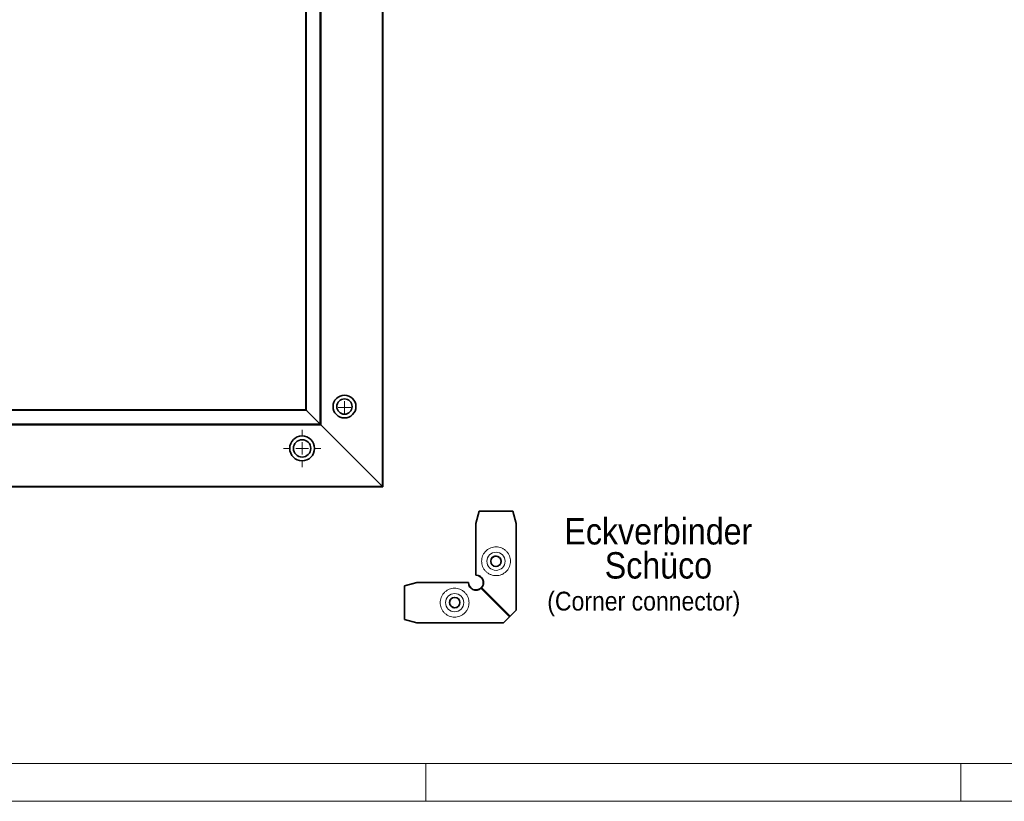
# Model space of a CAD drawing. Header units: millimetres. Extents: x 0 to 594, y 0 to 420.
# Tile 10 of 30: x 251 to 382, y 0 to 104. Entities that reach past the tile are written whole.
import ezdxf

# ---------------------------------------------------------------- set-up
doc = ezdxf.new("R2010")
doc.units = ezdxf.units.MM
doc.linetypes.add('SLD-Durchgehend', pattern=[0])
doc.styles.add('SLDTEXTSTYLE1', font='GOTHIC.TTF', dxfattribs={"width": 0.913})

# ---------------------------------------------------------------- blocks, each defined once
blk = doc.blocks.new('SW_CENTERMARKSYMBOL_24')
at = {"color": 0, "linetype": 'SLD-Durchgehend', "lineweight": 18}
for q in [(-0.83, 0), (0, 0.83), (0, -0.83), (0.83, 0)]:
    blk.add_line((0, 0), q, dxfattribs=at)
blk = doc.blocks.new('SW_CENTERMARKSYMBOL_25')
at = {"color": 0, "linetype": 'SLD-Durchgehend', "lineweight": 18}
for p, q in [((0, 1.67), (0, 2.48)), ((-1.67, 0), (-2.48, 0)), ((0, 0), (-0.83, 0)), ((0, 0), (0, 0.83)), ((0, 0), (0, -0.83)), ((0, 0), (0.83, 0)), ((1.67, 0), (2.48, 0)), ((0, -1.67), (0, -2.48))]:
    blk.add_line(p, q, dxfattribs=at)
blk = doc.blocks.new('SW_NOTE_0_19')
at = {"color": 0, "linetype": 'Continuous', "lineweight": 0, "char_height": 3.5, "attachment_point": 2, "style": 'SLDTEXTSTYLE1'}
for s, insert in [('Eckverbinder', (14.66, 4.47)), ('Schüco', (14.67, -0.05))]:
    blk.add_mtext(s, dxfattribs=dict(at, insert=insert))

msp = doc.modelspace()

# ---------------------------------------------------------------- linework, layer by layer
at = {"color": 7, "linetype": 'SLD-Durchgehend', "lineweight": 18}
for p, q in [((299.224231, 156.973734), (299.224231, 41.840399)), ((290.957563, 148.707066), (290.957563, 50.107066)), ((291.124237, 49.940402), (291.124237, 148.873731)), ((289.190901, 51.873733), (289.190901, 146.940399)), ((289.190901, 51.873733), (110.790901, 51.873733)), ((291.124237, 49.940402), (108.857565, 49.940402)), ((109.024239, 50.107066), (290.957563, 50.107066)), ((100.757572, 41.840399), (299.224231, 41.840399)), ((312.333701, 28.281992), (316.127792, 24.487901)), ((312.415973, 28.364264), (316.210064, 24.570173)), ((20.00002, 4.999926), (589.00002, 4.999926)), ((305.00002, 4.999926), (305.00002, -0.000074)), ((376.00002, 4.999926), (376.00002, -0.000074)), ((594.00002, -0.000074), (0.00002, -0.000074))]:
    msp.add_line(p, q, dxfattribs=at)
at = {"color": 7, "linetype": 'SLD-Durchgehend', "lineweight": 35}
for p, q in [((299.324237, 41.740402), (299.324237, 157.07373)), ((291.024231, 148.773734), (291.024231, 50.040398)), ((289.090904, 146.840398), (289.090904, 51.973734)), ((110.890898, 51.973734), (289.090904, 51.973734)), ((290.957563, 50.107066), (289.190901, 51.873733)), ((108.957572, 50.040398), (291.024231, 50.040398)), ((299.224231, 41.840399), (291.124237, 49.940402)), ((299.324237, 41.740402), (100.657565, 41.740402)), ((311.655995, 36.849437), (312.102416, 38.515943)), ((312.114757, 38.528284), (311.668336, 36.861778)), ((312.102416, 38.515943), (312.114757, 38.528284)), ((316.554588, 38.527945), (312.114757, 38.528284)), ((317.001263, 36.861372), (316.554588, 38.527945)), ((311.655995, 36.849437), (311.668336, 36.861778)), ((311.656515, 30.016624), (311.655995, 36.849437)), ((311.668336, 36.861778), (311.668856, 30.028965)), ((317.002139, 25.362247), (317.001263, 36.861372)), ((303.836187, 29.029629), (302.169681, 28.583208)), ((303.848528, 29.04197), (302.182022, 28.595549)), ((303.836187, 29.029629), (303.848528, 29.04197)), ((310.669, 29.029109), (303.836187, 29.029629)), ((310.681341, 29.04145), (303.848528, 29.04197)), ((310.669, 29.029109), (310.681341, 29.04145)), ((311.656515, 30.016624), (311.668856, 30.028965)), ((302.169681, 28.583208), (302.182022, 28.595549)), ((302.169681, 28.583208), (302.170019, 24.143377)), ((312.346042, 28.294333), (312.333701, 28.281992)), ((312.415973, 28.364264), (312.403632, 28.351923)), ((316.210064, 24.570173), (317.002139, 25.362247)), ((302.170019, 24.143377), (303.836593, 23.696702)), ((303.836593, 23.696702), (315.335717, 23.695826)), ((315.335717, 23.695826), (316.127792, 24.487901)), ((316.127792, 24.487901), (316.210064, 24.570173))]:
    msp.add_line(p, q, dxfattribs=at)
at = {"color": 7, "linetype": 'SLD-Durchgehend', "lineweight": 35, "flags": 128}
for points in [[(289.090904, 51.973734), (289.092822, 51.971812), (289.098514, 51.96612), (289.107753, 51.956881), (289.12019, 51.944444), (289.13534, 51.929289), (289.152635, 51.911999), (289.171391, 51.893243), (289.190901, 51.873733)], [(289.090904, 51.973734), (289.092822, 51.971812), (289.098514, 51.96612), (289.107753, 51.956881), (289.12019, 51.944444), (289.13534, 51.929289), (289.152635, 51.911999), (289.171391, 51.893243), (289.190901, 51.873733)], [(291.024231, 50.040398), (291.022949, 50.04168), (291.019164, 50.045475), (291.012995, 50.051634), (291.00471, 50.059924), (290.994607, 50.070027), (290.983084, 50.081555), (290.970577, 50.094062), (290.957563, 50.107066)], [(291.024231, 50.040398), (291.022949, 50.04168), (291.019164, 50.045475), (291.012995, 50.051634), (291.00471, 50.059924), (290.994607, 50.070027), (290.983084, 50.081555), (290.970577, 50.094062), (290.957563, 50.107066)], [(291.024231, 50.040398), (291.026158, 50.038476), (291.03185, 50.032789), (291.041089, 50.023545), (291.053526, 50.011112), (291.068676, 49.995958), (291.085961, 49.978668), (291.104727, 49.959907), (291.124237, 49.940402)], [(291.024231, 50.040398), (291.026158, 50.038476), (291.03185, 50.032789), (291.041089, 50.023545), (291.053526, 50.011112), (291.068676, 49.995958), (291.085961, 49.978668), (291.104727, 49.959907), (291.124237, 49.940402)], [(299.224231, 41.840399), (299.243741, 41.820893), (299.262507, 41.802132), (299.279792, 41.784842), (299.294942, 41.769688), (299.307379, 41.75725), (299.316618, 41.748011), (299.32231, 41.742319), (299.324237, 41.740402)], [(299.224231, 41.840399), (299.241595, 41.823034), (299.258434, 41.806195), (299.274239, 41.7904), (299.288514, 41.77612), (299.300842, 41.763797), (299.310836, 41.753798), (299.318207, 41.746432), (299.322717, 41.741917), (299.324237, 41.740402)]]:
    msp.add_lwpolyline(points, dxfattribs=at)
at = {"color": 7, "linetype": 'SLD-Durchgehend', "lineweight": 35}
for centre, radius in [((294.224235, 52.390399), 1.516667), ((294.224235, 52.390399), 1.016667), ((288.607568, 46.840399), 1.65), ((288.607568, 46.840399), 1.15), ((314.325068, 31.851938), 0.688957), ((308.846008, 26.372897), 0.688938)]:
    msp.add_circle(centre, radius, dxfattribs=at)
at = {"color": 7, "linetype": 'SLD-Durchgehend', "lineweight": 18}
for centre, radius in [((314.331382, 31.858353), 1.207003), ((308.839636, 26.366582), 1.207027)]:
    msp.add_circle(centre, radius, dxfattribs=at)
at = {"color": 7, "linetype": 'SLD-Durchgehend', "lineweight": 35}
for centre, radius, start, end in [((314.312496, 31.839263), 0.689006, 0.00565178, 134.99254064), ((314.312661, 31.839213), 0.688842, 315.00072537, 0.00980997), ((311.669024, 29.029155), 1.000024, 180.00266658, 311.65631567), ((311.681365, 29.041496), 1.000024, 180.00266658, 311.65631567), ((311.656469, 29.0166), 1.000024, 318.34368433, 89.99733342), ((311.668822, 29.028946), 1.000019, 318.34297256, 89.99804518), ((308.858528, 26.385527), 0.688842, 135.00072537, 180.00980997), ((308.858693, 26.385478), 0.689006, 180.00565178, 314.99254064)]:
    msp.add_arc(centre, radius, start, end, dxfattribs=at)
at = {"color": 7, "linetype": 'SLD-Durchgehend', "lineweight": 18}
for points in [[(314.335034, 33.776023), (314.451776, 33.776014), (314.692255, 33.753938), (315.048997, 33.651353), (315.392045, 33.473621), (315.698168, 33.224944), (315.946845, 32.91882), (316.124578, 32.575773), (316.227162, 32.219031), (316.259956, 31.861809), (316.227217, 31.504592), (316.124686, 31.147866), (315.947006, 30.804845), (315.698376, 30.498759), (315.39229, 30.250129), (315.04927, 30.072449), (314.692543, 29.969919), (314.335327, 29.937179), (313.978105, 29.969973), (313.621363, 30.072558), (313.278315, 30.25029), (312.972191, 30.498967), (312.723515, 30.805091), (312.545782, 31.148139), (312.443198, 31.504881), (312.410404, 31.862102), (312.443143, 32.219319), (312.545674, 32.576045), (312.723354, 32.919066), (312.971984, 33.225152), (313.27807, 33.473782), (313.62109, 33.651462), (313.977817, 33.753992), (314.218292, 33.776032), (314.335034, 33.776023)], [(306.921942, 26.362931), (306.921933, 26.479673), (306.943973, 26.720148), (307.046503, 27.076874), (307.224183, 27.419895), (307.472813, 27.725981), (307.778899, 27.974611), (308.12192, 28.152291), (308.478646, 28.254822), (308.835863, 28.287561), (309.193084, 28.254767), (309.549826, 28.152182), (309.892874, 27.97445), (310.198998, 27.725773), (310.447675, 27.41965), (310.625407, 27.076602), (310.727992, 26.71986), (310.760785, 26.362638), (310.728046, 26.005422), (310.625516, 25.648695), (310.447836, 25.305675), (310.199205, 24.999589), (309.89312, 24.750959), (309.550099, 24.573279), (309.193373, 24.470748), (308.836156, 24.438009), (308.478934, 24.470803), (308.122192, 24.573387), (307.779144, 24.75112), (307.473021, 24.999796), (307.224344, 25.30592), (307.046612, 25.648968), (306.944027, 26.00571), (306.92195, 26.246189), (306.921942, 26.362931)]]:
    msp.add_open_spline(points, degree=3, knots=[0, 0, 0, 0, 0.0291290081, 0.0600028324, 0.0921602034, 0.125, 0.1578397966, 0.1899971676, 0.2208709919, 0.25, 0.2791290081, 0.3100028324, 0.3421602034, 0.375, 0.4078397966, 0.4399971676, 0.4708709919, 0.5, 0.5291290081, 0.5600028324, 0.5921602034, 0.625, 0.6578397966, 0.6899971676, 0.7208709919, 0.75, 0.7791290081, 0.8100028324, 0.8421602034, 0.875, 0.9078397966, 0.9399971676, 0.9708709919, 1, 1, 1, 1], dxfattribs=at)
at = {"color": 7, "linetype": 'SLD-Durchgehend', "lineweight": 35}
for points, knots in [([(312.376035, 28.32193), (312.369124, 28.315119), (312.355303, 28.301498), (312.340902, 28.288494), (312.333701, 28.281992)], [0, 0, 0, 0, 0.4999999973, 1, 1, 1, 1]), ([(312.376035, 28.32193), (312.371181, 28.317177), (312.36147, 28.307665), (312.351186, 28.298778), (312.346042, 28.294333)], [0, 0, 0, 0, 0.4997799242, 1, 1, 1, 1]), ([(312.415973, 28.364264), (312.409471, 28.357063), (312.396467, 28.342662), (312.382846, 28.328841), (312.376035, 28.32193)], [0, 0, 0, 0, 0.5000000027, 1, 1, 1, 1]), ([(312.403632, 28.351923), (312.399187, 28.346779), (312.3903, 28.336495), (312.380788, 28.326784), (312.376035, 28.32193)], [0, 0, 0, 0, 0.5002200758, 1, 1, 1, 1])]:
    msp.add_open_spline(points, degree=3, knots=knots, dxfattribs=at)

# ---------------------------------------------------------------- block references
at = {"color": 150, "linetype": 'Continuous', "lineweight": 0}
for name, p in [('SW_CENTERMARKSYMBOL_24', (294.224235, 52.257066)), ('SW_CENTERMARKSYMBOL_25', (288.607568, 46.840399)), ('SW_NOTE_0_19', (321.208974, 33.115547))]:
    msp.add_blockref(name, p, dxfattribs=at)

# ---------------------------------------------------------------- texts
at = {"color": 150, "linetype": 'Continuous', "lineweight": 0, "insert": (321.129748, 27.820285), "char_height": 2.5, "attachment_point": 1, "style": 'SLDTEXTSTYLE1'}
msp.add_mtext('(Corner connector)', dxfattribs=at)

doc.saveas('drawing.dxf')
